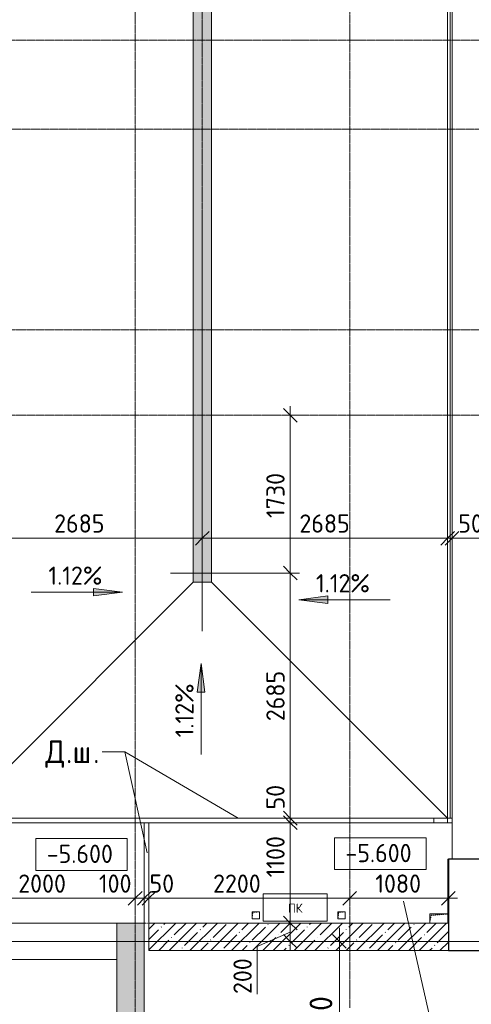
# Model space of a CAD drawing. Header units: millimetres. Extents: x 93132 to 156147, y -10965 to 65044.
# Tile 51 of 58: x 130406 to 135350, y 34510 to 45300. Entities that reach past the tile are written whole.
import ezdxf

# ---------------------------------------------------------------- set-up
doc = ezdxf.new("R2010")
doc.units = ezdxf.units.MM
for name, pattern in [('3_ Штрих_ 1 х 1 мм', [2, 1, -1]), ('4_ Штрихпунктир_ 10 х 2 мм', [14, 10, -2, 0, -2]), ('4_ Штрихпунктир_ 15 х 2 мм', [19, 15, -2, 0, -2])]:
    doc.linetypes.add(name, pattern=pattern)
for name, color, linetype, lineweight in [('A-ANNO-DIMS', 7, 'Continuous', 5), ('A-ANNO-DIMS-100', 7, 'Continuous', 5), ('A-ANNO-NOTE', 7, 'Continuous', 5), ('A-AREA', 7, '3_ Штрих_ 1 х 1 мм', 13), ('A-DETL', 7, 'Continuous', 25), ('A-DETL-GENF', 7, 'Continuous', 13), ('A-DOOR', 7, 'Continuous', 13), ('A-DOOR-OPNG', 7, 'Continuous', 13), ('A-FLOR', 7, 'Continuous', 13), ('A-FLOR-IDEN', 7, 'Continuous', 5), ('A-GENM', 7, 'Continuous', 13), ('A-WALL', 7, 'Continuous', 13), ('A-WALL-PATT', 7, 'Continuous', 13), ('G-ANNO-DIMS', 7, 'Continuous', 5), ('G-ANNO-TEXT', 7, 'Continuous', 5), ('M-EQPM', 7, 'Continuous', 13), ('S-COLS', 7, 'Continuous', 25), ('S-GRID', 7, 'Continuous', 5)]:
    doc.layers.add(name, color=color, linetype=linetype, lineweight=lineweight)
doc.styles.add('GOST Common', font='GOST_Common.ttf', dxfattribs={"height": 100})
doc.styles.add('GOST Common_2', font='GOST_Common.ttf', dxfattribs={"height": 200})
doc.styles.add('GOST Common_3', font='GOST_Common.ttf', dxfattribs={"height": 250})
doc.dimstyles.new('2_5_мм', dxfattribs={"dimscale": 304.8, "dimtxt": 251.428749, "dimasz": 0.492126, "dimexe": 0.492126, "dimexo": 0.492126, "dimgap": 0, "dimtad": 1, "dimdec": 5, "dimrnd": 1e-05, "dimdsep": 46, "dimtxsty": 'GOST Common_3', "dimblk1": 'OBLIQUE', "dimblk2": 'OBLIQUE', "dimsah": 1, "dimcen": 0.09, "dimdle": 0.492126, "dimadec": 5, "dimazin": 2, "dimtfac": 1, "dimtdec": 4, "dimtix": 1, "dimtmove": 0, "dimatfit": 3, "dimfxl": 1, "dimtvp": 1, "dimtolj": 1, "dimtzin": 0, "dimarcsym": 2})
doc.dimstyles.new('2_мм', dxfattribs={"dimscale": 304.8, "dimtxt": 201.142999, "dimasz": 0.492126, "dimexe": 0.328084, "dimexo": 0.492126, "dimgap": 0, "dimtad": 1, "dimdec": 0, "dimdsep": 46, "dimtxsty": 'GOST Common_2', "dimblk1": 'OBLIQUE', "dimblk2": 'OBLIQUE', "dimsah": 1, "dimcen": 0.09, "dimdle": 0.328084, "dimadec": 5, "dimazin": 2, "dimtfac": 1, "dimtdec": 4, "dimtix": 1, "dimtmove": 0, "dimatfit": 3, "dimfxl": 1, "dimtvp": 1, "dimtolj": 1, "dimtzin": 0, "dimarcsym": 2})
doc.dimstyles.new('2_мм_1', dxfattribs={"dimscale": 304.8, "dimtxt": 201.142999, "dimasz": 0.492126, "dimexe": 0.328084, "dimexo": 0.492126, "dimgap": 0, "dimtad": 1, "dimdec": 0, "dimdsep": 46, "dimtxsty": 'GOST Common_2', "dimblk1": 'OBLIQUE', "dimblk2": 'OBLIQUE', "dimsah": 1, "dimcen": 0.09, "dimdle": 0.328084, "dimadec": 5, "dimazin": 2, "dimtfac": 1, "dimtdec": 4, "dimtix": 1, "dimtmove": 1, "dimatfit": 3, "dimfxl": 1, "dimtvp": 1, "dimtolj": 1, "dimtzin": 0, "dimarcsym": 2})
pattern_1 = [(45, (0, 0), (-114.04925, 114.04925), []), (45, (114.05, 0), (-114.04925, 114.04925), [201.612, -40.322, 3.353, -36.97])]

# ---------------------------------------------------------------- blocks, each defined once
blk = doc.blocks.new('КР-Проем - Настраиваемый-2814967--01_Подвал_МП_часть Г')
at = {"layer": 'A-DOOR-OPNG'}
for p, q in [((-625, 200), (625, 200)), ((-625, -200), (625, -200))]:
    blk.add_line(p, q, dxfattribs=at)
blk = doc.blocks.new('АР_Канал вертикальный прямоугольный - АПТ-5386077--01_Подвал_МП_часть Г')
at = {"layer": 'A-DETL-GENF'}
blk.add_hatch(color=256, dxfattribs=at).paths.add_polyline_path([(-40, -40), (-32, 32), (40, 40), (-40, 40)])
at = {"layer": 'A-DETL-GENF', "linetype": '3_ Штрих_ 1 х 1 мм'}
for p, q in [((40, 40), (-40, 40)), ((-40, 40), (-40, -40)), ((40, 40), (-40, 40)), ((-40, 40), (-40, -40)), ((-40, -40), (-32, 32)), ((-40, -40), (-32, 32)), ((-32, 32), (40, 40)), ((-32, 32), (40, 40)), ((40, -40), (40, 40)), ((-40, -40), (40, -40))]:
    blk.add_line(p, q, dxfattribs=at)
at = {"layer": 'M-EQPM'}
for p, q in [((-40, -40), (-40, 40)), ((-40, 40), (40, 40)), ((40, 40), (40, -40)), ((40, -40), (-40, -40))]:
    blk.add_line(p, q, dxfattribs=at)
blk = doc.blocks.new('АР_Канал вертикальный прямоугольный - ОВ-5438748--01_Подвал_МП_часть Г')
at = {"layer": 'A-DETL-GENF'}
blk.add_hatch(color=256, dxfattribs=at).paths.add_polyline_path([(-100, -50), (-85, 35), (100, 50), (-100, 50)])
at = {"layer": 'A-DETL-GENF', "linetype": '3_ Штрих_ 1 х 1 мм'}
for p, q in [((100, 50), (-100, 50)), ((-100, 50), (-100, -50)), ((100, 50), (-100, 50)), ((-100, 50), (-100, -50)), ((-100, -50), (-85, 35)), ((-100, -50), (-85, 35)), ((-85, 35), (100, 50)), ((-85, 35), (100, 50)), ((100, -50), (100, 50)), ((-100, -50), (100, -50))]:
    blk.add_line(p, q, dxfattribs=at)
at = {"layer": 'M-EQPM'}
for p, q in [((-100, -50), (-100, 50)), ((-100, 50), (100, 50)), ((100, 50), (100, -50)), ((100, -50), (-100, -50))]:
    blk.add_line(p, q, dxfattribs=at)
blk = doc.blocks.new('АР_Канал вертикальный прямоугольный - ПК-3237398--01_Подвал_МП_часть Г')
at = {"layer": 'A-DETL-GENF', "linetype": '3_ Штрих_ 1 х 1 мм'}
for p, q in [((350, 150), (-350, 150)), ((-350, 150), (-350, -150)), ((350, -150), (350, 150)), ((-350, -150), (350, -150))]:
    blk.add_line(p, q, dxfattribs=at)
at = {"layer": 'M-EQPM'}
for p, q in [((-350, -150), (-350, 150)), ((-350, 150), (350, 150)), ((350, 150), (350, -150)), ((350, -150), (-350, -150))]:
    blk.add_line(p, q, dxfattribs=at)
blk = doc.blocks.new('АР-Заполнение деф_ шва - Д_ш_-5381064--01_Подвал_МП_часть Г')
at = {"layer": 'A-GENM'}
for p, q in [((1992.93344, 25), (27292.93344, 25)), ((1992.93344, -25), (27292.93344, -25))]:
    blk.add_line(p, q, dxfattribs=at)
blk = doc.blocks.new('АР-Заполнение деф_ шва - Д_ш_-4330731--01_Подвал_МП_часть Г')
at = {"layer": 'A-GENM'}
for p, q in [((0, 25), (5470, 25)), ((0, -25), (5470, -25))]:
    blk.add_line(p, q, dxfattribs=at)
blk = doc.blocks.new('АР-Заполнение деф_ шва - Д_ш_-4327506--01_Подвал_МП_часть Г')
at = {"layer": 'A-GENM'}
for p, q in [((0, 25), (1100, 25)), ((0, -25), (1100, -25))]:
    blk.add_line(p, q, dxfattribs=at)
blk = doc.blocks.new('АР_Лоток - 200х100h_ЛВ1-7518958--01_Подвал_МП_часть Г')
at = {"layer": 'M-EQPM', "true_color": 0xdddddd}
blk.add_hatch(color=254, dxfattribs=at).paths.add_polyline_path([(0, 100), (0, -100), (10190, -100), (10190, 100), (200, 100)])
at = {"layer": 'M-EQPM'}
for p, q in [((10190, 75), (10190, 100)), ((10190, -100), (10190, -75))]:
    blk.add_line(p, q, dxfattribs=at)
blk = doc.blocks.new('DIMBLOCK47--01_Подвал_МП_часть Г')
at = {"layer": 'A-ANNO-DIMS-100', "lineweight": 25, "transparency": 16777216}
for p, q in [((133368, 40965), (133293, 41040)), ((133368, 40965), (133443, 40890)), ((133368, 39235), (133293, 39310)), ((133368, 39235), (133443, 39160))]:
    blk.add_line(p, q, dxfattribs=at)
at = {"layer": 'A-ANNO-DIMS-100', "transparency": 16777216}
for p, q in [((133368, 41065), (133368, 39235)), ((133324, 40965), (133468, 40965)), ((133368, 40965), (133324, 40965)), ((132057, 39235), (133468, 39235)), ((133368, 39235), (132057, 39235))]:
    blk.add_line(p, q, dxfattribs=at)
at = {"layer": 'A-ANNO-DIMS-100', "color": 0, "transparency": 16777216, "insert": (133106, 39839), "char_height": 200, "width": 625.93, "attachment_point": 1, "rotation": 90, "line_spacing_factor": 1.022761, "style": 'GOST Common_2'}
blk.add_mtext('1730', dxfattribs=at)
blk = doc.blocks.new('_Oblique')
at = {"color": 0, "linetype": 'ByBlock', "lineweight": -2}
blk.add_line((-0.5, -0.5), (0.5, 0.5), dxfattribs=at)
blk = doc.blocks.new('DIMBLOCK48--01_Подвал_МП_часть Г')
at = {"layer": 'A-ANNO-DIMS-100', "lineweight": 25, "transparency": 16777216}
for p, q in [((133368, 39235), (133293, 39310)), ((133368, 39235), (133443, 39160)), ((133368, 36550), (133293, 36625)), ((133368, 36550), (133443, 36475))]:
    blk.add_line(p, q, dxfattribs=at)
at = {"layer": 'A-ANNO-DIMS-100', "transparency": 16777216}
for p, q in [((132057, 39235), (133468, 39235)), ((133368, 39235), (132057, 39235)), ((133368, 39235), (133368, 36550)), ((133324, 36550), (133468, 36550)), ((133368, 36550), (133324, 36550))]:
    blk.add_line(p, q, dxfattribs=at)
at = {"layer": 'A-ANNO-DIMS-100', "color": 0, "transparency": 16777216, "insert": (133106, 37613), "char_height": 200, "width": 670.93, "attachment_point": 1, "rotation": 90, "line_spacing_factor": 1.022761, "style": 'GOST Common_2'}
blk.add_mtext('2685', dxfattribs=at)
blk = doc.blocks.new('DIMBLOCK49--01_Подвал_МП_часть Г')
at = {"layer": 'A-ANNO-DIMS-100', "transparency": 16777216}
for p, q in [((133368, 36925), (133368, 36545)), ((133324, 36550), (133468, 36550)), ((133368, 36550), (133324, 36550)), ((133324, 36500), (133468, 36500)), ((133368, 36500), (133324, 36500)), ((133368, 36550), (133368, 36500)), ((133368, 36545), (133368, 36525))]:
    blk.add_line(p, q, dxfattribs=at)
at = {"layer": 'A-ANNO-DIMS-100', "lineweight": 25, "transparency": 16777216}
for p, q in [((133368, 36550), (133293, 36625)), ((133368, 36500), (133293, 36575)), ((133368, 36550), (133443, 36475)), ((133368, 36500), (133443, 36425))]:
    blk.add_line(p, q, dxfattribs=at)
at = {"layer": 'A-ANNO-DIMS-100', "color": 0, "transparency": 16777216, "insert": (133106, 36645), "char_height": 200, "width": 335.47, "attachment_point": 1, "rotation": 90, "line_spacing_factor": 1.022761, "style": 'GOST Common_2'}
blk.add_mtext('50', dxfattribs=at)
blk = doc.blocks.new('DIMBLOCK50--01_Подвал_МП_часть Г')
at = {"layer": 'A-ANNO-DIMS-100', "lineweight": 25, "transparency": 16777216}
for p, q in [((133368, 36500), (133293, 36575)), ((133368, 36500), (133443, 36425)), ((133368, 35400), (133293, 35475)), ((133368, 35400), (133443, 35325))]:
    blk.add_line(p, q, dxfattribs=at)
at = {"layer": 'A-ANNO-DIMS-100', "transparency": 16777216}
for p, q in [((133324, 36500), (133468, 36500)), ((133368, 36500), (133324, 36500)), ((133368, 36500), (133368, 35400)), ((133368, 36385), (133368, 35801)), ((133368, 35801), (133368, 35950)), ((133324, 35400), (133468, 35400)), ((133368, 35400), (133324, 35400))]:
    blk.add_line(p, q, dxfattribs=at)
at = {"layer": 'A-ANNO-DIMS-100', "color": 0, "transparency": 16777216, "insert": (133106, 35901), "char_height": 200, "width": 580.93, "attachment_point": 1, "rotation": 90, "line_spacing_factor": 1.022761, "style": 'GOST Common_2'}
blk.add_mtext('1100', dxfattribs=at)
blk = doc.blocks.new('DIMBLOCK51--01_Подвал_МП_часть Г')
at = {"layer": 'A-ANNO-DIMS-100', "lineweight": 25, "transparency": 16777216}
for p, q in [((133368, 35400), (133293, 35475)), ((133368, 35400), (133443, 35325)), ((133368, 35200), (133293, 35275)), ((133368, 35200), (133443, 35125))]:
    blk.add_line(p, q, dxfattribs=at)
at = {"layer": 'A-ANNO-DIMS-100', "transparency": 16777216}
for p, q in [((133324, 35400), (133468, 35400)), ((133368, 35400), (133324, 35400)), ((133368, 35400), (133368, 35100)), ((133007, 35142), (133368, 35300)), ((133324, 35200), (133468, 35200)), ((133368, 35200), (133324, 35200)), ((133007, 34623), (133007, 35142))]:
    blk.add_line(p, q, dxfattribs=at)
at = {"layer": 'A-ANNO-DIMS-100', "color": 0, "transparency": 16777216, "insert": (132746, 34623), "char_height": 200, "width": 503.2, "attachment_point": 1, "rotation": 90, "line_spacing_factor": 1.022761, "style": 'GOST Common_2'}
blk.add_mtext('200', dxfattribs=at)
blk = doc.blocks.new('DIMBLOCK56--01_Подвал_МП_часть Г')
at = {"layer": 'A-ANNO-DIMS-100', "transparency": 16777216}
for p, q in [((129720, 39574), (129720, 39718)), ((132405, 39574), (132405, 39718)), ((129720, 39618), (132405, 39618)), ((129720, 39618), (129720, 39574)), ((132405, 39618), (132405, 39574))]:
    blk.add_line(p, q, dxfattribs=at)
at = {"layer": 'A-ANNO-DIMS-100', "lineweight": 25, "transparency": 16777216}
for p, q in [((129720, 39618), (129645, 39543)), ((129720, 39618), (129795, 39693)), ((132405, 39618), (132330, 39543)), ((132405, 39618), (132480, 39693))]:
    blk.add_line(p, q, dxfattribs=at)
at = {"layer": 'A-ANNO-DIMS-100', "color": 0, "transparency": 16777216, "insert": (130783, 39879), "char_height": 200, "width": 670.93, "attachment_point": 1, "line_spacing_factor": 1.022761, "style": 'GOST Common_2'}
blk.add_mtext('2685', dxfattribs=at)
blk = doc.blocks.new('DIMBLOCK57--01_Подвал_МП_часть Г')
at = {"layer": 'A-ANNO-DIMS-100', "transparency": 16777216}
for p, q in [((132405, 39574), (132405, 39718)), ((135090, 39574), (135090, 39718)), ((132405, 39618), (135090, 39618)), ((132405, 39618), (132405, 39574)), ((135090, 39618), (135090, 39574))]:
    blk.add_line(p, q, dxfattribs=at)
at = {"layer": 'A-ANNO-DIMS-100', "lineweight": 25, "transparency": 16777216}
for p, q in [((132405, 39618), (132330, 39543)), ((132405, 39618), (132480, 39693)), ((135090, 39618), (135015, 39543)), ((135090, 39618), (135165, 39693))]:
    blk.add_line(p, q, dxfattribs=at)
at = {"layer": 'A-ANNO-DIMS-100', "color": 0, "transparency": 16777216, "insert": (133468, 39879), "char_height": 200, "width": 670.93, "attachment_point": 1, "line_spacing_factor": 1.022761, "style": 'GOST Common_2'}
blk.add_mtext('2685', dxfattribs=at)
blk = doc.blocks.new('DIMBLOCK58--01_Подвал_МП_часть Г')
at = {"layer": 'A-ANNO-DIMS-100', "transparency": 16777216}
for p, q in [((135090, 39574), (135090, 39718)), ((135140, 39574), (135140, 39718)), ((135090, 39618), (135140, 39618)), ((135090, 39618), (135090, 39574)), ((135107, 39618), (135115, 39618)), ((135486, 39618), (135107, 39618)), ((135140, 39618), (135140, 39574))]:
    blk.add_line(p, q, dxfattribs=at)
at = {"layer": 'A-ANNO-DIMS-100', "lineweight": 25, "transparency": 16777216}
for p, q in [((135090, 39618), (135015, 39543)), ((135140, 39618), (135065, 39543)), ((135090, 39618), (135165, 39693)), ((135140, 39618), (135215, 39693))]:
    blk.add_line(p, q, dxfattribs=at)
at = {"layer": 'A-ANNO-DIMS-100', "color": 0, "transparency": 16777216, "insert": (135207, 39879), "char_height": 200, "width": 335.47, "attachment_point": 1, "line_spacing_factor": 1.022761, "style": 'GOST Common_2'}
blk.add_mtext('50', dxfattribs=at)
blk = doc.blocks.new('DIMBLOCK59--01_Подвал_МП_часть Г')
at = {"layer": 'A-ANNO-DIMS-100', "transparency": 16777216}
for p, q in [((135140, 39574), (135140, 39718)), ((138270, 39574), (138270, 39718)), ((135140, 39618), (138270, 39618)), ((135140, 39618), (135140, 39574)), ((136834, 39618), (136705, 39618)), ((137456, 39618), (136834, 39618)), ((138270, 39618), (138270, 39574))]:
    blk.add_line(p, q, dxfattribs=at)
at = {"layer": 'A-ANNO-DIMS-100', "lineweight": 25, "transparency": 16777216}
for p, q in [((135140, 39618), (135065, 39543)), ((135140, 39618), (135215, 39693)), ((138270, 39618), (138195, 39543)), ((138270, 39618), (138345, 39693))]:
    blk.add_line(p, q, dxfattribs=at)
at = {"layer": 'A-ANNO-DIMS-100', "color": 0, "transparency": 16777216, "insert": (136934, 39879), "char_height": 200, "width": 625.93, "attachment_point": 1, "line_spacing_factor": 1.022761, "style": 'GOST Common_2'}
blk.add_mtext('3130', dxfattribs=at)
blk = doc.blocks.new('DIMBLOCK94--01_Подвал_МП_часть Г')
at = {"layer": 'A-ANNO-DIMS-100', "transparency": 16777216}
for p, q in [((133906, 33400), (133906, 35350)), ((133950, 35200), (133756, 35200)), ((133906, 35200), (133950, 35200)), ((133950, 33400), (133756, 33400)), ((133906, 33400), (133950, 33400))]:
    blk.add_line(p, q, dxfattribs=at)
at = {"layer": 'A-ANNO-DIMS-100', "lineweight": 25, "transparency": 16777216}
for p, q in [((133906, 35200), (133831, 35275)), ((133906, 35200), (133981, 35125)), ((133906, 33400), (133831, 33475)), ((133906, 33400), (133981, 33325))]:
    blk.add_line(p, q, dxfattribs=at)
at = {"layer": 'A-ANNO-DIMS-100', "color": 0, "transparency": 16777216, "insert": (133579, 33974), "char_height": 250, "width": 782.41, "attachment_point": 1, "rotation": 90, "line_spacing_factor": 1.022761, "style": 'GOST Common_3'}
blk.add_mtext('1800', dxfattribs=at)
blk = doc.blocks.new('Высотные отметки - Frame_2-749557--01_Подвал_МП_часть Г')
at = {"layer": 'G-ANNO-DIMS'}
for p, q in [((-5, 3.5), (-5, 0)), ((5, 3.5), (-5, 3.5)), ((5, 0), (5, 3.5)), ((-5, 0), (5, 0))]:
    blk.add_line(p, q, dxfattribs=at)
blk = doc.blocks.new('DIMBLOCK109--01_Подвал_МП_часть Г')
at = {"layer": 'A-ANNO-DIMS-100', "transparency": 16777216}
for p, q in [((129670, 35628), (129670, 35772)), ((131670, 35628), (131670, 35772)), ((129670, 35672), (131670, 35672)), ((129670, 35672), (129670, 35628)), ((131670, 35672), (131670, 35628))]:
    blk.add_line(p, q, dxfattribs=at)
at = {"layer": 'A-ANNO-DIMS-100', "lineweight": 25, "transparency": 16777216}
for p, q in [((129670, 35672), (129745, 35747)), ((131670, 35672), (131745, 35747)), ((129670, 35672), (129595, 35597)), ((131670, 35672), (131595, 35597))]:
    blk.add_line(p, q, dxfattribs=at)
at = {"layer": 'A-ANNO-DIMS-100', "color": 0, "transparency": 16777216, "insert": (130390, 35933), "char_height": 200, "width": 670.93, "attachment_point": 1, "line_spacing_factor": 1.022761, "style": 'GOST Common_2'}
blk.add_mtext('2000', dxfattribs=at)
blk = doc.blocks.new('DIMBLOCK110--01_Подвал_МП_часть Г')
at = {"layer": 'A-ANNO-DIMS-100', "transparency": 16777216}
for p, q in [((131670, 35628), (131670, 35772)), ((131770, 35628), (131770, 35772)), ((131273, 35672), (131755, 35672)), ((131670, 35672), (131770, 35672)), ((131670, 35672), (131670, 35628)), ((131755, 35672), (131720, 35672)), ((131770, 35672), (131770, 35628))]:
    blk.add_line(p, q, dxfattribs=at)
at = {"layer": 'A-ANNO-DIMS-100', "lineweight": 25, "transparency": 16777216}
for p, q in [((131670, 35672), (131745, 35747)), ((131770, 35672), (131845, 35747)), ((131670, 35672), (131595, 35597)), ((131770, 35672), (131695, 35597))]:
    blk.add_line(p, q, dxfattribs=at)
at = {"layer": 'A-ANNO-DIMS-100', "color": 0, "transparency": 16777216, "insert": (131273, 35933), "char_height": 200, "width": 458.2, "attachment_point": 1, "line_spacing_factor": 1.022761, "style": 'GOST Common_2'}
blk.add_mtext('100', dxfattribs=at)
blk = doc.blocks.new('DIMBLOCK111--01_Подвал_МП_часть Г')
at = {"layer": 'A-ANNO-DIMS-100', "transparency": 16777216}
for p, q in [((131770, 35628), (131770, 35772)), ((131820, 35628), (131820, 35772)), ((131727, 35672), (131795, 35672)), ((132106, 35672), (131727, 35672)), ((131770, 35672), (131820, 35672)), ((131770, 35672), (131770, 35628)), ((131820, 35672), (131820, 35628))]:
    blk.add_line(p, q, dxfattribs=at)
at = {"layer": 'A-ANNO-DIMS-100', "lineweight": 25, "transparency": 16777216}
for p, q in [((131770, 35672), (131845, 35747)), ((131820, 35672), (131895, 35747)), ((131770, 35672), (131695, 35597)), ((131820, 35672), (131745, 35597))]:
    blk.add_line(p, q, dxfattribs=at)
at = {"layer": 'A-ANNO-DIMS-100', "color": 0, "transparency": 16777216, "insert": (131827, 35933), "char_height": 200, "width": 335.47, "attachment_point": 1, "line_spacing_factor": 1.022761, "style": 'GOST Common_2'}
blk.add_mtext('50', dxfattribs=at)
blk = doc.blocks.new('DIMBLOCK112--01_Подвал_МП_часть Г')
at = {"layer": 'A-ANNO-DIMS-100', "transparency": 16777216}
for p, q in [((131820, 35628), (131820, 35772)), ((134020, 35628), (134020, 35772)), ((131820, 35672), (134020, 35672)), ((131820, 35672), (131820, 35628)), ((132523, 35672), (133182, 35672)), ((133182, 35672), (132920, 35672)), ((134020, 35672), (134020, 35628))]:
    blk.add_line(p, q, dxfattribs=at)
at = {"layer": 'A-ANNO-DIMS-100', "lineweight": 25, "transparency": 16777216}
for p, q in [((131820, 35672), (131895, 35747)), ((134020, 35672), (134095, 35747)), ((131820, 35672), (131745, 35597)), ((134020, 35672), (133945, 35597))]:
    blk.add_line(p, q, dxfattribs=at)
at = {"layer": 'A-ANNO-DIMS-100', "color": 0, "transparency": 16777216, "insert": (132523, 35933), "char_height": 200, "width": 670.93, "attachment_point": 1, "line_spacing_factor": 1.022761, "style": 'GOST Common_2'}
blk.add_mtext('2200', dxfattribs=at)
blk = doc.blocks.new('DIMBLOCK113--01_Подвал_МП_часть Г')
at = {"layer": 'A-ANNO-DIMS-100', "transparency": 16777216}
for p, q in [((134020, 35628), (134020, 35772)), ((135100, 35628), (135100, 35772)), ((134020, 35672), (135200, 35672)), ((134020, 35672), (134020, 35628)), ((135100, 35672), (135100, 35628))]:
    blk.add_line(p, q, dxfattribs=at)
at = {"layer": 'A-ANNO-DIMS-100', "lineweight": 25, "transparency": 16777216}
for p, q in [((134020, 35672), (134095, 35747)), ((135100, 35672), (135175, 35747)), ((134020, 35672), (133945, 35597)), ((135100, 35672), (135025, 35597))]:
    blk.add_line(p, q, dxfattribs=at)
at = {"layer": 'A-ANNO-DIMS-100', "color": 0, "transparency": 16777216, "insert": (134299, 35933), "char_height": 200, "width": 625.93, "attachment_point": 1, "line_spacing_factor": 1.022761, "style": 'GOST Common_2'}
blk.add_mtext('1080', dxfattribs=at)

msp = doc.modelspace()

# ---------------------------------------------------------------- hatches: boundary and pattern name
at = {"layer": 'A-WALL-PATT', "lineweight": 5}
h = msp.add_hatch(dxfattribs=at)
h.set_pattern_fill('FP_1', color=256, style=0, pattern_type=2)
h.set_pattern_definition(pattern_1)
h.paths.add_polyline_path([(131770, 7850), (131770, 35400), (131470, 35400), (131470, 7850)])
h = msp.add_hatch(dxfattribs=at)
h.set_pattern_fill('FP_1', color=256, style=0, pattern_type=2)
h.set_pattern_definition(pattern_1)
h.paths.add_polyline_path([(134910, 35100), (135100, 35100), (135100, 35400), (131820, 35400), (131820, 35100), (134895, 35100)])
at = {"layer": 'G-ANNO-DIMS'}
for points in [[(131530.93793, 39026.661925), (131213.43793, 39068.461593), (131213.43793, 38984.862257)], [(131530.93793, 39026.661925), (131213.43793, 39068.461593), (131213.43793, 38984.862257)], [(133460.195667, 38943.060697), (133777.695667, 38901.261029), (133777.695667, 38984.860365)], [(133460.195667, 38943.060697), (133777.695667, 38901.261029), (133777.695667, 38984.860365)], [(132391.107063, 38246.632697), (132349.307395, 37929.132697), (132432.906731, 37929.132697)], [(132391.107063, 38246.632697), (132349.307395, 37929.132697), (132432.906731, 37929.132697)]]:
    msp.add_hatch(color=256, dxfattribs=at).paths.add_polyline_path(points)

# ---------------------------------------------------------------- linework, layer by layer
at = {"layer": 'A-AREA'}
msp.add_line((131820, 35399.97433), (131770, 35399.97433), dxfattribs=at)
at = {"layer": 'A-DETL', "linetype": '4_ Штрихпунктир_ 15 х 2 мм', "lineweight": 5}
for p, q in [((132405, 38600), (132405, 61600)), ((132405, 43200), (132405, 38600))]:
    msp.add_line(p, q, dxfattribs=at)
at = {"layer": 'A-FLOR'}
for p, q in [((135090, 61800), (135090, 36550)), ((135120, 36550), (135120, 61800)), ((135140, 36100), (135140, 61800)), ((132305, 39135), (132305, 61215)), ((132505, 61215), (132505, 39135)), ((129720, 36550), (132305, 39135)), ((132505, 39135), (132305, 39135)), ((135090, 36550), (132505, 39135)), ((131770, 36500), (129670, 36500)), ((135120, 36550), (129690, 36550)), ((131770, 35400), (131770, 36500)), ((135140, 36500), (131820, 36500)), ((131820, 36500), (131820, 35400)), ((134940, 36550), (134940, 36500)), ((135095, 35500), (135095, 36100)), ((135095, 36100), (135100, 36100)), ((131470, 35400), (130220, 35400))]:
    msp.add_line(p, q, dxfattribs=at)
at = {"layer": 'A-FLOR-IDEN'}
msp.add_line((134608.144853, 35640.745282), (135083.50565, 33537.486513), dxfattribs=at)
at = {"layer": 'A-WALL'}
for p, q in [((131470, 35400), (131470, 28800)), ((131770, 35400), (131470, 35400)), ((131770, 7850), (131770, 35400)), ((134895, 35400), (131820, 35400)), ((131820, 35400), (131820, 35100)), ((135100, 35400), (135095, 35400)), ((135100, 35100), (135100, 35400)), ((131820, 35100), (135100, 35100))]:
    msp.add_line(p, q, dxfattribs=at)
at = {"layer": 'G-ANNO-DIMS'}
for p, q in [((131530.93793, 39026.661925), (131213.43793, 39068.461593)), ((131213.43793, 39068.461593), (131213.43793, 38984.862257)), ((131530.93793, 39026.661925), (131213.43793, 39068.461593)), ((131213.43793, 39068.461593), (131213.43793, 38984.862257)), ((130530.93793, 39026.661925), (131530.93793, 39026.661925)), ((130530.93793, 39026.661925), (131530.93793, 39026.661925)), ((131213.43793, 38984.862257), (131530.93793, 39026.661925)), ((131213.43793, 38984.862257), (131530.93793, 39026.661925)), ((133777.695667, 38984.860365), (133460.195667, 38943.060697)), ((133777.695667, 38984.860365), (133460.195667, 38943.060697)), ((133777.695667, 38901.261029), (133777.695667, 38984.860365)), ((133777.695667, 38901.261029), (133777.695667, 38984.860365)), ((133460.195667, 38943.060697), (133777.695667, 38901.261029)), ((134460.195667, 38943.060697), (133460.195667, 38943.060697)), ((133460.195667, 38943.060697), (133777.695667, 38901.261029)), ((134460.195667, 38943.060697), (133460.195667, 38943.060697)), ((132391.107063, 38246.632697), (132349.307395, 37929.132697)), ((132391.107063, 38246.632697), (132349.307395, 37929.132697)), ((132432.906731, 37929.132697), (132391.107063, 38246.632697)), ((132391.107063, 37246.632697), (132391.107063, 38246.632697)), ((132432.906731, 37929.132697), (132391.107063, 38246.632697)), ((132391.107063, 37246.632697), (132391.107063, 38246.632697)), ((132349.307395, 37929.132697), (132432.906731, 37929.132697)), ((132349.307395, 37929.132697), (132432.906731, 37929.132697))]:
    msp.add_line(p, q, dxfattribs=at)
at = {"layer": 'G-ANNO-TEXT'}
for p, q in [((131314.3594, 37277.677878), (131307.6719, 37277.677878)), ((131557.266967, 37277.677878), (131314.3594, 37277.677878)), ((131557.266967, 37277.677878), (131314.3594, 37277.677878)), ((131803.273134, 36169.394404), (131557.266967, 37277.677878)), ((132798.517603, 36548.645926), (131557.266967, 37277.677878))]:
    msp.add_line(p, q, dxfattribs=at)
at = {"layer": 'S-COLS'}
for p, q in [((135100, 36100), (135100, 35100)), ((135500, 36100), (135100, 36100)), ((135100, 35100), (135500, 35100))]:
    msp.add_line(p, q, dxfattribs=at)
at = {"layer": 'S-GRID', "linetype": '4_ Штрихпунктир_ 10 х 2 мм'}
for p, q in [((131670, -1911.296705), (131670, 63183.748364)), ((134020, 34470), (134020, 63183.748364)), ((144546.401273, 45075), (111069.614367, 45075)), ((146832.347903, 44100), (110269.614367, 44100)), ((144546.401273, 41900), (106743.881376, 41900)), ((144546.401273, 40965), (111069.614367, 40965)), ((144546.401273, 35200), (94908.239269, 35200)), ((146832.347903, 35200), (94908.239269, 35200)), ((144546.401273, 35200), (104974.772979, 35200))]:
    msp.add_line(p, q, dxfattribs=at)

# ---------------------------------------------------------------- block references
at = {"layer": 'A-DOOR', "rotation": 180}
msp.add_blockref('КР-Проем - Настраиваемый-2814967--01_Подвал_МП_часть Г', (130845, 35200), dxfattribs=at)
at = {"layer": 'A-GENM', "rotation": 270}
for name, p in [('АР-Заполнение деф_ шва - Д_ш_-5381064--01_Подвал_МП_часть Г', (135115, 63792.93344)), ('АР-Заполнение деф_ шва - Д_ш_-4327506--01_Подвал_МП_часть Г', (131795, 36499.97433))]:
    msp.add_blockref(name, p, dxfattribs=at)
at = {"layer": 'A-GENM'}
msp.add_blockref('АР-Заполнение деф_ шва - Д_ш_-4330731--01_Подвал_МП_часть Г', (129670, 36525.075128), dxfattribs=at)
at = {"layer": 'G-ANNO-DIMS', "xscale": 99.99999999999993, "yscale": 99.99999999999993, "zscale": 99.99999999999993}
for p in [(131084.150541, 35977.65085), (134354.231369, 35986.195962)]:
    msp.add_blockref('Высотные отметки - Frame_2-749557--01_Подвал_МП_часть Г', p, dxfattribs=at)
at = {"layer": 'M-EQPM', "rotation": 90.00000000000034}
msp.add_blockref('АР_Лоток - 200х100h_ЛВ1-7518958--01_Подвал_МП_часть Г', (132405, 39135), dxfattribs=at)
at = {"layer": 'M-EQPM'}
for name, p in [('АР_Канал вертикальный прямоугольный - ПК-3237398--01_Подвал_МП_часть Г', (133421.821888, 35570)), ('АР_Канал вертикальный прямоугольный - АПТ-5386077--01_Подвал_МП_часть Г', (132990, 35485)), ('АР_Канал вертикальный прямоугольный - АПТ-5386077--01_Подвал_МП_часть Г', (133930, 35485)), ('АР_Канал вертикальный прямоугольный - ОВ-5438748--01_Подвал_МП_часть Г', (134995, 35450))]:
    msp.add_blockref(name, p, dxfattribs=at)

# ---------------------------------------------------------------- texts
at = {"layer": 'A-ANNO-NOTE', "insert": (133344.228632, 35613.609736), "char_height": 100, "width": 192.405, "attachment_point": 1, "style": 'GOST Common'}
msp.add_mtext('ПК', dxfattribs=at)
at = {"layer": 'G-ANNO-DIMS', "char_height": 200, "attachment_point": 1, "line_spacing_factor": 1.022761, "style": 'GOST Common_2'}
for s, insert, width in [('1.12%', (130720.184334, 39308.027586), 745.80863138), ('1.12%', (130720.184334, 39308.027586), 745.80863138), ('1.12%', (133649.44207, 39224.426357), 745.80863138), ('1.12%', (133649.44207, 39224.426357), 745.80863138), ('-5.600', (130701.994015, 36259.016511), 917.17566319), ('-5.600', (133972.074843, 36267.561622), 917.17566319)]:
    msp.add_mtext(s, dxfattribs=dict(at, insert=insert, width=width))
at = {"layer": 'G-ANNO-DIMS', "insert": (132109.741403, 37435.879101), "char_height": 200, "width": 745.80863138, "attachment_point": 1, "rotation": 90, "line_spacing_factor": 1.022761, "style": 'GOST Common_2'}
msp.add_mtext('1.12%', dxfattribs=at)
msp.add_mtext('1.12%', dxfattribs=at)
at = {"layer": 'G-ANNO-TEXT', "char_height": 250, "attachment_point": 1, "style": 'GOST Common_3'}
for s, insert, width in [('\\fGOST Common|b0|i0|c204|p34|;Д', (130687.3594, 37402.677878), 272.57375), ('\\fGOST Common|b0|i0|c204|p34|;ш', (130985.01565, 37402.677878), 272.57375), ('\\fGOST Common|b0|i0|c204|p34|;.', (130912.255233, 37402.677878), 88.185625), ('\\fGOST Common|b0|i0|c204|p34|;.', (131209.911483, 37402.677878), 88.185625)]:
    msp.add_mtext(s, dxfattribs=dict(at, insert=insert, width=width))

# ---------------------------------------------------------------- dimensions: what is measured, and where the dimension line sits
at = {"layer": 'A-ANNO-DIMS'}
for base, p1, p2, dimstyle, override, picture, middle in [((133367.652936, 39235), (133473.718953, 40965), (131906.657298, 39235), '2_мм', {"dimpost": '<>', "dimfxl": 2334.219833}, 'DIMBLOCK47--01_Подвал_МП_часть Г', (133267.652936, 40100)), ((133367.652936, 36550), (131906.657298, 39235), (133473.718953, 36550), '2_мм', {"dimpost": '<>', "dimfxl": 3108.843391}, 'DIMBLOCK48--01_Подвал_МП_часть Г', (133267.652936, 37892.5)), ((133905.709815, 35200), (133799.643798, 33400), (133799.643798, 35200), '2_5_мм', {"dimpost": '<>', "dimfxl": 1800}, 'DIMBLOCK94--01_Подвал_МП_часть Г', (133780.709815, 34300))]:
    dim = msp.add_linear_dim(base=base, p1=p1, p2=p2, angle=90, dimstyle=dimstyle, override=override, dxfattribs=at)
    dim.commit()
    dim.dimension.update_dxf_attribs({"geometry": picture, "text_midpoint": middle})
for base, p1, p2, override, picture, middle in [((132405, 39618.042357), (129720, 39724.108375), (132405, 39724.108375), {"dimpost": '<>', "dimfxl": 2685}, 'DIMBLOCK56--01_Подвал_МП_часть Г', (131062.5, 39718.042357)), ((135090, 39618.042357), (132405, 39724.108375), (135090, 39724.108375), {"dimpost": '<>', "dimfxl": 2685}, 'DIMBLOCK57--01_Подвал_МП_часть Г', (133747.5, 39718.042357)), ((131670, 35671.828845), (129670, 35777.894862), (131670, 35777.894862), {"dimpost": '<>', "dimfxl": 2000}, 'DIMBLOCK109--01_Подвал_МП_часть Г', (130670, 35771.828845)), ((135100, 35671.828845), (134020, 35777.894862), (135100, 35777.894862), {"dimpost": '<>', "dimfxl": 1080}, 'DIMBLOCK113--01_Подвал_МП_часть Г', (134560, 35771.828845))]:
    dim = msp.add_linear_dim(base=base, p1=p1, p2=p2, dimstyle='2_мм', override=override, dxfattribs=at)
    dim.commit()
    dim.dimension.update_dxf_attribs({"geometry": picture, "text_midpoint": middle})
for base, p1, p2, override, picture, middle in [((135140, 39618.042357), (135090, 39724.108375), (135140, 39724.108375), {"dimpost": '<>', "dimfxl": 50}, 'DIMBLOCK58--01_Подвал_МП_часть Г', (135374.389745, 39746.074685)), ((138270, 39618.042357), (135140, 39724.108375), (138270, 39724.108375), {"dimpost": '<>', "dimfxl": 3130}, 'DIMBLOCK59--01_Подвал_МП_часть Г', (137247.196461, 39746.074685)), ((131770, 35671.828845), (131670, 35777.894862), (131770, 35777.894862), {"dimpost": '<>', "dimfxl": 100}, 'DIMBLOCK110--01_Подвал_МП_часть Г', (131501.805712, 35799.861172)), ((131820, 35671.828845), (131770, 35777.894862), (131820, 35777.894862), {"dimpost": '<>', "dimfxl": 50}, 'DIMBLOCK111--01_Подвал_МП_часть Г', (131994.441587, 35799.861172)), ((134020, 35671.828845), (131820, 35777.894862), (134020, 35777.894862), {"dimpost": '<>', "dimfxl": 2200}, 'DIMBLOCK112--01_Подвал_МП_часть Г', (132858.512863, 35799.861172))]:
    dim = msp.add_linear_dim(base=base, p1=p1, p2=p2, dimstyle='2_мм_1', override=override, dxfattribs=at)
    dim.commit()
    dim.dimension.update_dxf_attribs({"geometry": picture, "text_midpoint": middle, "dimtype": 160})
for base, p1, p2, override, picture, middle in [((133367.652936, 36500), (133473.718953, 36550), (133473.718953, 36500), {"dimpost": '<>', "dimfxl": 50}, 'DIMBLOCK49--01_Подвал_МП_часть Г', (133239.620608, 36812.712554)), ((133367.652936, 35400), (133473.718953, 36500), (133473.718953, 35400), {"dimpost": '<>', "dimfxl": 1100}, 'DIMBLOCK50--01_Подвал_МП_часть Г', (133239.620608, 36191.384785)), ((133367.652936, 35200), (133473.718953, 35400), (133473.718953, 35200), {"dimpost": '<>', "dimfxl": 200}, 'DIMBLOCK51--01_Подвал_МП_часть Г', (132879.031558, 34874.530859))]:
    dim = msp.add_linear_dim(base=base, p1=p1, p2=p2, angle=90, dimstyle='2_мм_1', override=override, dxfattribs=at)
    dim.commit()
    dim.dimension.update_dxf_attribs({"geometry": picture, "text_midpoint": middle, "dimtype": 160, "text_rotation": 90})

doc.saveas('drawing.dxf')
